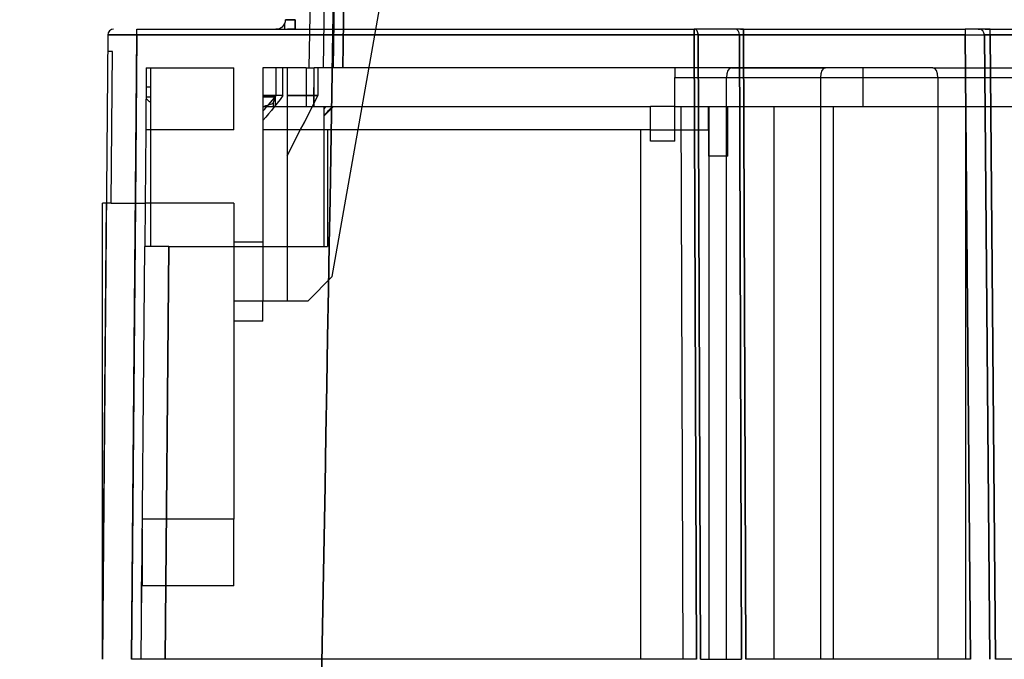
# Model space of a CAD drawing. Header units: millimetres. Extents: x -192 to 114, y -1608 to 324.
# Tile 2 of 9: x -192 to -90, y 192 to 258. Entities that reach past the tile are written whole.
import ezdxf

# ---------------------------------------------------------------- set-up
doc = ezdxf.new("R2010")
doc.units = ezdxf.units.MM
doc.layers.add('MAIN-1', color=7, linetype='Continuous')
doc.layers.add('MAIN-2', color=7, linetype='Continuous')

msp = doc.modelspace()

# ---------------------------------------------------------------- linework, layer by layer
at = {"layer": 'MAIN-1'}
for p, q in [((-161.23, 306.42), (-162.16, 253.12)), ((-160.66, 253.12), (-159.75, 305.32)), ((-157.75, 305.32), (-158.66, 253.12)), ((-164.57, 258.1), (-164.57, 258.1)), ((-164.57, 258.1), (-164.57, 258.1)), ((-164.57, 258.1), (-164.56, 258.1)), ((-164.56, 258.1), (-164.56, 258.1)), ((-164.56, 258.1), (-164.55, 258.1)), ((-164.55, 258.1), (-164.54, 258.1)), ((-164.54, 258.1), (-164.52, 258.1)), ((-164.52, 258.1), (-164.51, 258.1)), ((-164.51, 258.1), (-164.49, 258.1)), ((-164.49, 258.1), (-164.47, 258.1)), ((-164.47, 258.1), (-164.45, 258.1)), ((-164.45, 258.1), (-164.43, 258.1)), ((-164.43, 258.1), (-164.41, 258.09)), ((-164.41, 258.09), (-164.38, 258.09)), ((-164.38, 258.09), (-164.35, 258.09)), ((-164.35, 258.09), (-164.32, 258.09)), ((-164.32, 258.09), (-164.29, 258.09)), ((-164.29, 258.09), (-164.26, 258.09)), ((-164.26, 258.09), (-164.23, 258.09)), ((-164.23, 258.09), (-164.2, 258.09)), ((-164.2, 258.09), (-164.16, 258.09)), ((-164.16, 258.09), (-164.12, 258.09)), ((-164.12, 258.09), (-164.08, 258.1)), ((-164.08, 258.1), (-164.05, 258.1)), ((-164.05, 258.1), (-164.01, 258.1)), ((-164.01, 258.1), (-163.96, 258.1)), ((-163.96, 258.1), (-163.92, 258.1)), ((-163.92, 258.1), (-163.88, 258.1)), ((-163.88, 258.1), (-163.84, 258.1)), ((-163.84, 258.1), (-163.79, 258.1)), ((-163.79, 258.1), (-163.75, 258.1)), ((-163.75, 258.1), (-163.71, 258.1)), ((-163.71, 258.1), (-163.66, 258.1)), ((-163.66, 258.1), (-163.62, 258.1)), ((-163.62, 258.1), (-163.57, 258.1)), ((-163.57, 257.12), (-163.57, 258.1)), ((-165.57, 257.12), (-165.57, 257.12)), ((-164.7, 257.64), (-164.7, 257.12)), ((-164.34, 257.12), (-164.24, 257.12)), ((-164.24, 257.12), (-164.13, 257.12)), ((-164.13, 257.12), (-164.02, 257.12)), ((-164.02, 257.12), (-163.88, 257.12)), ((-163.88, 257.12), (-163.73, 257.12)), ((-163.73, 257.12), (-163.57, 257.12)), ((-182.96, 256.52), (-182.97, 254.82)), ((-182.96, 256.52), (-182.95, 256.52)), ((-182.95, 256.52), (-182.94, 256.52)), ((-182.94, 256.52), (-182.93, 256.52)), ((-182.93, 256.52), (-182.91, 256.52)), ((-182.91, 256.52), (-182.88, 256.52)), ((-182.88, 256.52), (-182.85, 256.53)), ((-182.85, 256.53), (-182.81, 256.53)), ((-182.81, 256.53), (-182.76, 256.53)), ((-182.76, 256.53), (-182.71, 256.53)), ((-182.71, 256.53), (-182.66, 256.53)), ((-182.66, 256.53), (-182.6, 256.53)), ((-182.6, 256.53), (-182.53, 256.53)), ((-182.53, 256.53), (-182.46, 256.53)), ((-182.46, 256.53), (-182.38, 256.53)), ((-182.38, 256.53), (-182.3, 256.53)), ((-182.3, 256.53), (-182.21, 256.53)), ((-182.21, 256.53), (-182.12, 256.53)), ((-182.12, 256.53), (-182.03, 256.53)), ((-182.03, 256.53), (-181.93, 256.53)), ((-181.93, 256.53), (-181.83, 256.53)), ((-181.83, 256.53), (-181.72, 256.53)), ((-181.72, 256.53), (-181.61, 256.53)), ((-181.61, 256.53), (-181.49, 256.53)), ((-181.49, 256.53), (-181.38, 256.53)), ((-181.38, 256.53), (-181.26, 256.53)), ((-181.26, 256.53), (-181.13, 256.53)), ((-181.13, 256.53), (-181.01, 256.53)), ((-181.01, 256.53), (-180.88, 256.53)), ((-180.88, 256.53), (-180.75, 256.53)), ((-180.75, 256.53), (-180.62, 256.53)), ((-180.62, 256.53), (-180.49, 256.52)), ((-180.49, 256.52), (-180.36, 256.52)), ((-180.36, 256.52), (-180.23, 256.52)), ((-180.23, 256.52), (-180.09, 256.52)), ((-179.96, 256.52), (-180.11, 239.12)), ((-180.09, 256.52), (-179.96, 256.52)), ((-179.96, 256.52), (-162.1, 256.52)), ((-182.47, 254.82), (-182.97, 254.82)), ((-182.61, 239.12), (-182.47, 254.82)), ((-178.99, 253.12), (-179.04, 246.72)), ((-178.99, 253.12), (-169.92, 253.12)), ((-169.92, 246.72), (-169.92, 253.12)), ((-162.43, 253.12), (-166.92, 253.12)), ((-166.92, 253.12), (-166.92, 246.72)), ((-162.43, 253.12), (-161.62, 253.12)), ((-162.43, 253.12), (-162.43, 249.12)), ((-158.66, 253.12), (-161.62, 253.12)), ((-161.62, 249.12), (-161.62, 253.12)), ((-124.32, 253.12), (-158.66, 253.12)), ((-118.43, 253.12), (-124.32, 253.12)), ((-124.32, 253.12), (-124.32, 252.12)), ((-104.82, 253.12), (-124.32, 253.12)), ((-118.43, 253.12), (-108.72, 253.12)), ((-97.62, 253.12), (-108.72, 253.12)), ((-97.62, 253.12), (-89.25, 253.12)), ((-124.32, 252.12), (-118.96, 252.12)), ((-124.32, 245.54), (-124.32, 252.12)), ((-118.96, 252.12), (-109.25, 252.12)), ((-118.96, 191.92), (-118.96, 252.12)), ((-109.25, 252.12), (-109.25, 191.92)), ((-109.25, 252.12), (-97.08, 252.12)), ((-97.08, 252.12), (-88.72, 252.12)), ((-97.08, 252.12), (-97.08, 191.92)), ((-162.43, 249.12), (-126.82, 249.12)), ((-126.82, 246.72), (-126.82, 249.12)), ((-124.32, 249.12), (-126.82, 249.12)), ((-179.04, 246.72), (-179.11, 239.12)), ((-169.92, 246.72), (-179.04, 246.72)), ((-160.23, 246.72), (-166.92, 246.72)), ((-166.92, 246.72), (-166.92, 235.12)), ((-127.86, 246.72), (-160.23, 246.72)), ((-160.23, 246.72), (-160.23, 234.62)), ((-127.86, 246.72), (-127.86, 191.92)), ((-126.82, 246.72), (-127.86, 246.72)), ((-126.82, 245.54), (-126.82, 246.72)), ((-124.32, 245.54), (-126.82, 245.54)), ((-182.61, 239.12), (-179.11, 239.12)), ((-179.11, 239.12), (-179.15, 234.62)), ((-169.92, 239.12), (-179.11, 239.12)), ((-169.92, 239.12), (-169.92, 235.12)), ((-179.52, 191.92), (-179.15, 234.62)), ((-176.65, 234.62), (-179.15, 234.62)), ((-176.65, 234.62), (-177.02, 191.92)), ((-176.65, 234.62), (-160.23, 234.62)), ((-169.92, 235.12), (-166.92, 235.12))]:
    msp.add_line(p, q, dxfattribs=at)
for centre, major_axis, ratio, start_param, end_param in [((-179.96, 256.52), (0, -0.6), 0.000012, 1.579528, 3.227098), ((-118.43, 252.12), (0, 1), 0.53171, 0, 1.570796), ((-108.72, 252.12), (0, 1), 0.53171, 0, 1.570796), ((-97.62, 252.12), (0, 1), 0.53171, -1.570796, 0)]:
    msp.add_ellipse(centre, major_axis=major_axis, ratio=ratio, start_param=start_param, end_param=end_param, dxfattribs=at)
at = {"layer": 'MAIN-2'}
for p, q in [((-160.66, 253.12), (-159.67, 309.47)), ((-158.66, 253.12), (-157.67, 309.45)), ((-159.66, 253.12), (-158.75, 305.32)), ((-158.75, 305.32), (-159.66, 253.12)), ((-159.74, 231.52), (-147.36, 301.74)), ((-164.56, 258.1), (-164.57, 258.1)), ((-164.57, 258.1), (-164.57, 258.1)), ((-164.57, 258.1), (-164.57, 258.1)), ((-164.55, 258.1), (-164.56, 258.1)), ((-164.56, 258.1), (-164.56, 258.1)), ((-164.54, 258.1), (-164.55, 258.1)), ((-164.52, 258.1), (-164.54, 258.1)), ((-164.51, 258.1), (-164.52, 258.1)), ((-164.49, 258.1), (-164.51, 258.1)), ((-164.47, 258.1), (-164.49, 258.1)), ((-164.45, 258.1), (-164.47, 258.1)), ((-164.43, 258.1), (-164.45, 258.1)), ((-164.41, 258.09), (-164.43, 258.1)), ((-164.38, 258.09), (-164.41, 258.09)), ((-164.35, 258.09), (-164.38, 258.09)), ((-164.32, 258.09), (-164.35, 258.09)), ((-164.29, 258.09), (-164.32, 258.09)), ((-164.26, 258.09), (-164.29, 258.09)), ((-164.23, 258.09), (-164.26, 258.09)), ((-164.2, 258.09), (-164.23, 258.09)), ((-164.16, 258.09), (-164.2, 258.09)), ((-164.12, 258.09), (-164.16, 258.09)), ((-164.08, 258.1), (-164.12, 258.09)), ((-164.05, 258.1), (-164.08, 258.1)), ((-164.01, 258.1), (-164.05, 258.1)), ((-163.96, 258.1), (-164.01, 258.1)), ((-163.92, 258.1), (-163.96, 258.1)), ((-163.88, 258.1), (-163.92, 258.1)), ((-163.84, 258.1), (-163.88, 258.1)), ((-163.79, 258.1), (-163.84, 258.1)), ((-163.75, 258.1), (-163.79, 258.1)), ((-163.71, 258.1), (-163.75, 258.1)), ((-163.66, 258.1), (-163.71, 258.1)), ((-163.62, 258.1), (-163.66, 258.1)), ((-163.57, 258.1), (-163.62, 258.1)), ((-163.57, 258.1), (-163.57, 257.12)), ((-182.36, 257.12), (-182.36, 257.12)), ((-179.96, 257.12), (-122.3, 257.12)), ((-165.57, 257.12), (-165.57, 257.12)), ((-165.57, 257.12), (-165.57, 257.12)), ((-165.56, 257.12), (-165.57, 257.12)), ((-165.55, 257.12), (-165.56, 257.12)), ((-165.52, 257.12), (-165.55, 257.12)), ((-165.49, 257.12), (-165.52, 257.12)), ((-165.46, 257.12), (-165.49, 257.12)), ((-165.42, 257.12), (-165.46, 257.12)), ((-164.27, 257.12), (-164.39, 257.12)), ((-164.14, 257.12), (-164.27, 257.12)), ((-164.02, 257.12), (-164.14, 257.12)), ((-163.88, 257.12), (-164.02, 257.12)), ((-163.72, 257.12), (-163.88, 257.12)), ((-163.57, 257.12), (-163.72, 257.12)), ((-122.3, 256.87), (-122.3, 257.12)), ((-118.05, 257.12), (-122.3, 257.12)), ((-122.3, 257.12), (-122.3, 256.52)), ((-122.3, 256.52), (-122.3, 256.87)), ((-118.02, 257.12), (-118.05, 257.12)), ((-117.98, 257.12), (-118.02, 257.12)), ((-117.93, 257.12), (-117.98, 257.12)), ((-117.89, 257.12), (-117.93, 257.12)), ((-117.85, 257.12), (-117.89, 257.12)), ((-117.8, 257.12), (-117.85, 257.12)), ((-117.76, 257.12), (-117.8, 257.12)), ((-117.71, 257.12), (-117.76, 257.12)), ((-117.66, 257.12), (-117.71, 257.12)), ((-117.62, 257.12), (-117.66, 257.12)), ((-117.57, 257.12), (-117.62, 257.12)), ((-117.52, 257.12), (-117.57, 257.12)), ((-117.47, 257.12), (-117.52, 257.12)), ((-117.51, 257.12), (-117.46, 257.12)), ((-117.46, 257.12), (-117.51, 257.12)), ((-117.41, 257.12), (-117.47, 257.12)), ((-117.46, 257.12), (-117.41, 257.12)), ((-117.41, 257.12), (-117.46, 257.12)), ((-117.36, 257.12), (-117.41, 257.12)), ((-117.41, 257.12), (-117.36, 257.12)), ((-117.36, 257.12), (-117.41, 257.12)), ((-117.31, 257.12), (-117.36, 257.12)), ((-117.36, 257.12), (-117.31, 257.12)), ((-117.31, 257.12), (-117.36, 257.12)), ((-117.26, 257.12), (-117.31, 257.12)), ((-117.31, 257.12), (-117.26, 257.12)), ((-117.26, 257.12), (-117.31, 257.12)), ((-117.21, 257.12), (-117.26, 257.12)), ((-117.26, 257.12), (-117.21, 257.12)), ((-117.21, 257.12), (-117.26, 257.12)), ((-117.21, 257.12), (-94.28, 257.12)), ((-117.21, 257.12), (-117.21, 256.52)), ((-117.21, 256.52), (-117.21, 257.12)), ((-92.87, 257.12), (-92.88, 257.12)), ((-92.88, 257.12), (-92.88, 257.12)), ((-92.88, 257.12), (-92.88, 257.12)), ((-92.88, 257.12), (-92.88, 257.12)), ((-92.88, 257.12), (-92.88, 257.12)), ((-92.88, 257.12), (-92.87, 257.12)), ((-92.87, 257.12), (-92.88, 257.12)), ((-92.85, 257.12), (-92.87, 257.12)), ((-92.87, 257.12), (-92.86, 257.12)), ((-92.86, 257.12), (-92.87, 257.12)), ((-92.86, 257.12), (-92.85, 257.12)), ((-92.85, 257.12), (-92.86, 257.12)), ((-92.84, 257.12), (-92.85, 257.12)), ((-92.85, 257.12), (-92.83, 257.12)), ((-92.83, 257.12), (-92.85, 257.12)), ((-92.82, 257.12), (-92.84, 257.12)), ((-92.83, 257.12), (-92.8, 257.12)), ((-92.8, 257.12), (-92.83, 257.12)), ((-92.79, 257.12), (-92.82, 257.12)), ((-92.8, 257.12), (-92.76, 257.12)), ((-92.76, 257.12), (-92.8, 257.12)), ((-92.77, 257.12), (-92.79, 257.12)), ((-92.74, 257.12), (-92.77, 257.12)), ((-92.72, 257.12), (-92.74, 257.12)), ((-92.69, 257.12), (-92.72, 257.12)), ((-92.65, 257.12), (-92.69, 257.12)), ((-92.62, 257.12), (-92.65, 257.12)), ((-92.58, 257.12), (-92.62, 257.12)), ((-92.55, 257.12), (-92.58, 257.12)), ((-92.51, 257.12), (-92.55, 257.12)), ((-92.46, 257.12), (-92.51, 257.12)), ((-92.42, 257.12), (-92.46, 257.12)), ((-92.37, 257.12), (-92.42, 257.12)), ((-92.33, 257.12), (-92.37, 257.12)), ((-92.28, 257.12), (-92.33, 257.12)), ((-92.23, 257.12), (-92.28, 257.12)), ((-92.18, 257.12), (-92.23, 257.12)), ((-92.2, 257.12), (-92.12, 257.12)), ((-92.13, 257.12), (-92.18, 257.12)), ((-92.08, 257.12), (-92.15, 257.12)), ((-92.08, 257.12), (-92.13, 257.12)), ((-92.12, 257.12), (-92.04, 257.12)), ((-92.02, 257.12), (-92.08, 257.12)), ((-92.02, 257.12), (-92.08, 257.12)), ((-92.04, 257.12), (-91.95, 257.12)), ((-91.97, 257.12), (-92.02, 257.12)), ((-91.95, 257.12), (-92.02, 257.12)), ((-91.92, 257.12), (-91.97, 257.12)), ((-91.95, 257.12), (-91.86, 257.12)), ((-91.87, 257.12), (-91.95, 257.12)), ((-91.86, 257.12), (-91.92, 257.12)), ((-91.78, 257.12), (-91.87, 257.12)), ((-91.8, 257.12), (-91.86, 257.12)), ((-91.86, 257.12), (-91.77, 257.12)), ((-91.74, 257.12), (-91.8, 257.12)), ((-91.68, 257.12), (-91.78, 257.12)), ((-91.77, 257.12), (-91.68, 257.12)), ((-91.68, 257.12), (-91.74, 257.12)), ((-91.68, 257.12), (-29.34, 257.12)), ((-91.68, 256.52), (-91.68, 257.12)), ((-91.68, 256.52), (-91.68, 257.12)), ((-182.96, 256.52), (-183.52, 191.92)), ((-182.95, 256.52), (-182.96, 256.52)), ((-182.94, 256.52), (-182.95, 256.52)), ((-182.93, 256.52), (-182.94, 256.52)), ((-182.91, 256.52), (-182.93, 256.52)), ((-182.88, 256.53), (-182.91, 256.52)), ((-182.85, 256.53), (-182.88, 256.53)), ((-182.81, 256.53), (-182.85, 256.53)), ((-182.77, 256.53), (-182.81, 256.53)), ((-182.72, 256.53), (-182.77, 256.53)), ((-182.66, 256.53), (-182.72, 256.53)), ((-182.6, 256.53), (-182.66, 256.53)), ((-182.53, 256.53), (-182.6, 256.53)), ((-182.46, 256.53), (-182.53, 256.53)), ((-182.38, 256.53), (-182.46, 256.53)), ((-182.3, 256.53), (-182.38, 256.53)), ((-182.22, 256.53), (-182.3, 256.53)), ((-182.13, 256.53), (-182.22, 256.53)), ((-182.03, 256.53), (-182.13, 256.53)), ((-181.93, 256.53), (-182.03, 256.53)), ((-181.83, 256.53), (-181.93, 256.53)), ((-181.72, 256.53), (-181.83, 256.53)), ((-181.61, 256.53), (-181.72, 256.53)), ((-181.5, 256.53), (-181.61, 256.53)), ((-181.38, 256.53), (-181.5, 256.53)), ((-181.26, 256.53), (-181.38, 256.53)), ((-181.14, 256.53), (-181.26, 256.53)), ((-181.01, 256.53), (-181.14, 256.53)), ((-180.88, 256.53), (-181.01, 256.53)), ((-180.76, 256.53), (-180.88, 256.53)), ((-180.62, 256.52), (-180.76, 256.53)), ((-180.49, 256.52), (-180.62, 256.52)), ((-180.52, 191.92), (-179.96, 256.52)), ((-180.36, 256.52), (-180.49, 256.52)), ((-180.23, 256.52), (-180.36, 256.52)), ((-180.09, 256.52), (-180.23, 256.52)), ((-179.96, 256.52), (-180.09, 256.52)), ((-122.3, 256.52), (-179.96, 256.52)), ((-162.1, 256.52), (-122.3, 256.52)), ((-122.07, 191.92), (-122.3, 256.52)), ((-122.3, 256.52), (-122.07, 191.92)), ((-117.63, 256.52), (-121.88, 256.52)), ((-121.64, 191.92), (-121.88, 256.52)), ((-121.88, 256.52), (-121.64, 191.92)), ((-121.88, 256.52), (-117.63, 256.52)), ((-117.63, 256.52), (-117.61, 256.52)), ((-117.63, 256.52), (-117.4, 191.92)), ((-117.4, 191.92), (-117.63, 256.52)), ((-117.61, 256.52), (-117.63, 256.52)), ((-117.61, 256.52), (-117.59, 256.52)), ((-117.59, 256.52), (-117.61, 256.52)), ((-117.59, 256.52), (-117.57, 256.52)), ((-117.57, 256.52), (-117.59, 256.52)), ((-117.57, 256.52), (-117.55, 256.52)), ((-117.55, 256.52), (-117.57, 256.52)), ((-117.55, 256.52), (-117.53, 256.52)), ((-117.53, 256.52), (-117.55, 256.52)), ((-117.53, 256.52), (-117.51, 256.52)), ((-117.51, 256.52), (-117.53, 256.52)), ((-117.51, 256.52), (-117.49, 256.52)), ((-117.49, 256.52), (-117.51, 256.52)), ((-117.49, 256.52), (-117.47, 256.52)), ((-117.47, 256.52), (-117.49, 256.52)), ((-117.47, 256.52), (-117.45, 256.52)), ((-117.45, 256.52), (-117.47, 256.52)), ((-117.45, 256.52), (-117.42, 256.52)), ((-117.42, 256.52), (-117.45, 256.52)), ((-117.42, 256.52), (-117.4, 256.52)), ((-117.4, 256.52), (-117.42, 256.52)), ((-117.4, 256.52), (-117.38, 256.52)), ((-117.38, 256.52), (-117.4, 256.52)), ((-117.38, 256.52), (-117.35, 256.52)), ((-117.35, 256.52), (-117.38, 256.52)), ((-117.35, 256.52), (-117.33, 256.52)), ((-117.33, 256.52), (-117.35, 256.52)), ((-117.33, 256.52), (-117.3, 256.52)), ((-117.3, 256.52), (-117.33, 256.52)), ((-117.3, 256.52), (-117.28, 256.52)), ((-117.28, 256.52), (-117.3, 256.52)), ((-117.28, 256.52), (-117.25, 256.52)), ((-117.25, 256.52), (-117.28, 256.52)), ((-117.25, 256.52), (-117.23, 256.52)), ((-117.23, 256.52), (-117.25, 256.52)), ((-117.23, 256.52), (-117.21, 256.52)), ((-117.21, 256.52), (-117.23, 256.52)), ((-94.28, 256.52), (-117.21, 256.52)), ((-116.97, 191.92), (-117.21, 256.52)), ((-117.21, 256.52), (-116.97, 191.92)), ((-117.21, 256.52), (-94.28, 256.52)), ((-94.28, 256.52), (-94.19, 256.52)), ((-94.28, 256.52), (-93.72, 191.92)), ((-93.72, 191.92), (-94.28, 256.52)), ((-94.28, 256.52), (-94.19, 256.52)), ((-94.19, 256.52), (-94.1, 256.52)), ((-94.19, 256.52), (-94.1, 256.52)), ((-94.1, 256.52), (-94.02, 256.52)), ((-94.1, 256.52), (-94.01, 256.52)), ((-94.02, 256.52), (-93.93, 256.52)), ((-94.01, 256.52), (-93.93, 256.52)), ((-93.93, 256.52), (-93.84, 256.53)), ((-93.93, 256.52), (-93.84, 256.52)), ((-93.84, 256.53), (-93.75, 256.53)), ((-93.84, 256.52), (-93.75, 256.52)), ((-93.75, 256.53), (-93.67, 256.53)), ((-93.75, 256.52), (-93.67, 256.53)), ((-93.67, 256.53), (-93.58, 256.53)), ((-93.67, 256.53), (-93.58, 256.53)), ((-93.58, 256.53), (-93.5, 256.53)), ((-93.58, 256.53), (-93.5, 256.53)), ((-93.5, 256.53), (-93.42, 256.53)), ((-93.5, 256.53), (-93.42, 256.53)), ((-93.42, 256.53), (-93.34, 256.53)), ((-93.42, 256.53), (-93.34, 256.53)), ((-93.34, 256.53), (-93.26, 256.53)), ((-93.34, 256.53), (-93.26, 256.53)), ((-93.26, 256.53), (-93.18, 256.53)), ((-93.26, 256.53), (-93.18, 256.53)), ((-93.18, 256.53), (-93.11, 256.53)), ((-93.18, 256.53), (-93.11, 256.53)), ((-93.11, 256.53), (-93.04, 256.53)), ((-93.11, 256.53), (-93.04, 256.53)), ((-93.04, 256.53), (-92.97, 256.53)), ((-93.04, 256.53), (-92.97, 256.53)), ((-92.97, 256.53), (-92.9, 256.53)), ((-92.97, 256.53), (-92.9, 256.53)), ((-92.9, 256.53), (-92.84, 256.53)), ((-92.9, 256.53), (-92.84, 256.53)), ((-92.84, 256.53), (-92.78, 256.53)), ((-92.84, 256.53), (-92.78, 256.53)), ((-92.78, 256.53), (-92.72, 256.53)), ((-92.78, 256.53), (-92.72, 256.53)), ((-92.72, 256.53), (-92.67, 256.53)), ((-92.72, 256.53), (-92.67, 256.53)), ((-92.67, 256.53), (-92.61, 256.53)), ((-92.67, 256.53), (-92.61, 256.53)), ((-92.61, 256.53), (-92.57, 256.53)), ((-92.61, 256.53), (-92.57, 256.53)), ((-92.57, 256.53), (-92.52, 256.53)), ((-92.57, 256.53), (-92.52, 256.53)), ((-92.52, 256.53), (-92.48, 256.53)), ((-92.52, 256.53), (-92.48, 256.53)), ((-92.48, 256.53), (-92.44, 256.53)), ((-92.48, 256.53), (-92.44, 256.53)), ((-92.44, 256.53), (-92.41, 256.53)), ((-92.44, 256.53), (-92.41, 256.53)), ((-92.41, 256.53), (-92.38, 256.53)), ((-92.41, 256.53), (-92.38, 256.53)), ((-92.38, 256.53), (-92.36, 256.52)), ((-92.38, 256.53), (-92.36, 256.53)), ((-92.36, 256.52), (-92.33, 256.52)), ((-92.36, 256.53), (-92.33, 256.53)), ((-92.33, 256.53), (-92.32, 256.52)), ((-92.33, 256.52), (-92.32, 256.52)), ((-92.32, 256.52), (-92.3, 256.52)), ((-92.32, 256.52), (-92.3, 256.52)), ((-92.3, 256.52), (-92.29, 256.52)), ((-92.3, 256.52), (-92.29, 256.52)), ((-92.29, 256.52), (-92.29, 256.52)), ((-92.29, 256.52), (-92.28, 256.52)), ((-92.29, 256.52), (-92.29, 256.52)), ((-92.29, 256.52), (-92.28, 256.52)), ((-92.28, 256.52), (-92.27, 256.52)), ((-92.27, 256.52), (-92.28, 256.52)), ((-91.72, 191.92), (-92.28, 256.52)), ((-92.28, 256.52), (-91.72, 191.92)), ((-92.28, 256.52), (-92.28, 256.52)), ((-92.28, 256.52), (-92.28, 256.52)), ((-92.28, 256.52), (-92.28, 256.52)), ((-92.28, 256.52), (-92.28, 256.52)), ((-92.28, 256.52), (-92.28, 256.52)), ((-92.28, 256.52), (-92.28, 256.52)), ((-92.28, 256.52), (-92.28, 256.52)), ((-92.27, 256.52), (-92.27, 256.53)), ((-92.27, 256.53), (-92.26, 256.53)), ((-92.26, 256.53), (-92.27, 256.53)), ((-92.27, 256.53), (-92.27, 256.52)), ((-92.26, 256.53), (-92.25, 256.53)), ((-92.25, 256.53), (-92.26, 256.53)), ((-92.25, 256.53), (-92.25, 256.53)), ((-92.25, 256.53), (-92.24, 256.53)), ((-92.24, 256.53), (-92.25, 256.53)), ((-92.25, 256.53), (-92.25, 256.53)), ((-92.24, 256.53), (-92.22, 256.53)), ((-92.22, 256.53), (-92.24, 256.53)), ((-92.22, 256.53), (-92.21, 256.53)), ((-92.21, 256.53), (-92.22, 256.53)), ((-92.21, 256.53), (-92.2, 256.53)), ((-92.2, 256.53), (-92.21, 256.53)), ((-92.2, 256.53), (-92.18, 256.53)), ((-92.18, 256.53), (-92.2, 256.53)), ((-92.18, 256.53), (-92.17, 256.53)), ((-92.17, 256.53), (-92.18, 256.53)), ((-92.17, 256.53), (-92.15, 256.53)), ((-92.15, 256.53), (-92.17, 256.53)), ((-92.15, 256.53), (-92.14, 256.53)), ((-92.14, 256.53), (-92.15, 256.53)), ((-92.14, 256.53), (-92.12, 256.53)), ((-92.12, 256.53), (-92.14, 256.53)), ((-92.12, 256.53), (-92.1, 256.53)), ((-92.1, 256.53), (-92.12, 256.53)), ((-92.1, 256.53), (-92.08, 256.53)), ((-92.08, 256.53), (-92.1, 256.53)), ((-92.08, 256.53), (-92.06, 256.53)), ((-92.06, 256.53), (-92.08, 256.53)), ((-92.06, 256.53), (-92.04, 256.53)), ((-92.04, 256.53), (-92.06, 256.53)), ((-92.04, 256.53), (-92.01, 256.53)), ((-92.01, 256.53), (-92.04, 256.53)), ((-92.01, 256.53), (-91.99, 256.53)), ((-91.99, 256.53), (-92.01, 256.53)), ((-91.99, 256.53), (-91.97, 256.53)), ((-91.97, 256.53), (-91.99, 256.53)), ((-91.97, 256.53), (-91.94, 256.53)), ((-91.94, 256.53), (-91.97, 256.53)), ((-91.94, 256.53), (-91.92, 256.53)), ((-91.92, 256.53), (-91.94, 256.53)), ((-91.92, 256.53), (-91.89, 256.53)), ((-91.89, 256.53), (-91.92, 256.53)), ((-91.89, 256.53), (-91.87, 256.53)), ((-91.87, 256.53), (-91.89, 256.53)), ((-91.87, 256.53), (-91.84, 256.53)), ((-91.84, 256.53), (-91.87, 256.53)), ((-91.84, 256.53), (-91.82, 256.53)), ((-91.82, 256.53), (-91.84, 256.53)), ((-91.82, 256.53), (-91.79, 256.52)), ((-91.79, 256.52), (-91.82, 256.53)), ((-91.79, 256.52), (-91.76, 256.52)), ((-91.76, 256.52), (-91.79, 256.52)), ((-91.76, 256.52), (-91.74, 256.52)), ((-91.74, 256.52), (-91.76, 256.52)), ((-91.74, 256.52), (-91.71, 256.52)), ((-91.71, 256.52), (-91.74, 256.52)), ((-91.71, 256.52), (-91.68, 256.52)), ((-91.68, 256.52), (-91.71, 256.52)), ((-91.68, 256.52), (-29.34, 256.52)), ((-91.68, 256.52), (-91.12, 191.92)), ((-29.34, 256.52), (-91.68, 256.52)), ((-91.12, 191.92), (-91.68, 256.52)), ((-182.97, 254.82), (-182.97, 254.82)), ((-182.47, 254.82), (-182.47, 254.82)), ((-178.99, 253.12), (-178.99, 253.12)), ((-178.99, 253.12), (-178.99, 253.12)), ((-178.99, 253.12), (-178.99, 253.12)), ((-178.99, 253.12), (-178.99, 253.12)), ((-178.54, 253.12), (-178.54, 239.12)), ((-178.54, 253.12), (-178.54, 253.12)), ((-169.92, 253.12), (-169.92, 253.12)), ((-169.92, 253.12), (-169.92, 253.12)), ((-169.92, 253.12), (-169.92, 253.12)), ((-166.92, 253.12), (-166.92, 253.12)), ((-166.92, 253.12), (-166.92, 253.12)), ((-166.92, 253.12), (-166.92, 253.12)), ((-165.54, 250.25), (-165.54, 253.12)), ((-164.85, 250.25), (-164.85, 253.12)), ((-164.41, 253.12), (-164.41, 253.12)), ((-164.41, 253.12), (-164.41, 229.02)), ((-164.41, 253.12), (-164.41, 253.12)), ((-162.16, 253.12), (-162.16, 253.12)), ((-161.64, 249.12), (-161.62, 253.12)), ((-161.23, 253.12), (-161.23, 252.71)), ((-161.23, 253.12), (-161.23, 252.71)), ((-161.23, 252.71), (-161.23, 252.3)), ((-161.23, 252.71), (-161.23, 252.3)), ((-160.66, 253.12), (-160.66, 253.12)), ((-160.66, 253.12), (-160.66, 253.12)), ((-160.66, 253.12), (-160.66, 253.12)), ((-160.66, 253.12), (-160.66, 253.12)), ((-124.32, 253.12), (-124.32, 253.12)), ((-104.82, 253.12), (-104.82, 253.12)), ((-104.82, 249.12), (-104.82, 253.12)), ((-161.23, 252.3), (-161.23, 251.89)), ((-161.23, 252.3), (-161.23, 251.89)), ((-161.23, 251.89), (-161.23, 251.48)), ((-161.23, 251.89), (-161.23, 251.48)), ((-178.54, 251.12), (-179, 251.12)), ((-161.23, 251.48), (-161.23, 251.07)), ((-161.23, 251.48), (-161.23, 251.07)), ((-161.23, 251.07), (-161.23, 250.66)), ((-161.23, 251.07), (-161.23, 250.66)), ((-161.23, 250.66), (-161.23, 250.25)), ((-161.23, 250.66), (-161.23, 250.25)), ((-179.01, 250.12), (-178.54, 250.12)), ((-178.94, 249.89), (-179.01, 249.95)), ((-178.87, 249.82), (-178.94, 249.89)), ((-178.81, 249.76), (-178.87, 249.82)), ((-178.74, 249.7), (-178.81, 249.76)), ((-178.67, 249.65), (-178.74, 249.7)), ((-178.6, 249.59), (-178.67, 249.65)), ((-178.54, 249.53), (-178.6, 249.59)), ((-166.92, 250.25), (-165.54, 250.25)), ((-164.85, 250.25), (-166.92, 250.25)), ((-166.92, 250.12), (-165.6, 250.12)), ((-166.13, 249.53), (-165.93, 249.77)), ((-165.93, 249.77), (-165.73, 250.01)), ((-165.84, 249.46), (-165.6, 250.12)), ((-165.73, 250.01), (-165.54, 250.25)), ((-165.6, 249.12), (-165.6, 250.12)), ((-165.14, 249.85), (-165.44, 249.46)), ((-164.85, 250.25), (-165.14, 249.85)), ((-164.41, 250.25), (-161.23, 250.25)), ((-161.23, 250.25), (-164.41, 250.25)), ((-161.23, 250.25), (-161.68, 249.36)), ((-161.68, 249.36), (-161.23, 250.25)), ((-166.92, 249.13), (-166.77, 249.17)), ((-166.92, 249.12), (-166.92, 249.12)), ((-166.92, 249.12), (-162.43, 249.12)), ((-166.92, 248.64), (-166.72, 248.86)), ((-166.77, 249.17), (-166.62, 249.21)), ((-166.72, 248.86), (-166.53, 249.08)), ((-166.62, 249.21), (-166.46, 249.25)), ((-166.53, 249.08), (-166.33, 249.3)), ((-166.46, 249.25), (-166.31, 249.3)), ((-166.33, 249.3), (-166.13, 249.53)), ((-166.03, 248.71), (-166.33, 248.35)), ((-166.31, 249.3), (-166.15, 249.35)), ((-166.15, 249.35), (-166, 249.41)), ((-165.74, 249.08), (-166.03, 248.71)), ((-166, 249.41), (-165.84, 249.46)), ((-165.84, 249.46), (-165.84, 249.12)), ((-165.44, 249.46), (-165.74, 249.08)), ((-161.68, 249.36), (-162.14, 248.47)), ((-162.14, 248.47), (-161.68, 249.36)), ((-160.63, 249.12), (-160.63, 249.12)), ((-160.63, 249.12), (-160.63, 234.62)), ((-160.63, 249.12), (-160.63, 249.12)), ((-160.59, 248.88), (-160.63, 248.84)), ((-160.55, 248.92), (-160.59, 248.88)), ((-160.56, 248.18), (-159.62, 249.12)), ((-160.51, 248.96), (-160.55, 248.92)), ((-160.47, 249), (-160.51, 248.96)), ((-160.43, 249.04), (-160.47, 249)), ((-160.4, 249.08), (-160.43, 249.04)), ((-160.36, 249.12), (-160.4, 249.08)), ((-160.38, 248.43), (-160.25, 248.57)), ((-160.25, 248.57), (-160.12, 248.7)), ((-160.12, 248.7), (-159.98, 248.84)), ((-159.98, 248.84), (-159.85, 248.98)), ((-159.85, 248.98), (-159.71, 249.12)), ((-124.32, 249.12), (-104.82, 249.12)), ((-123.68, 249.12), (-123.48, 191.92)), ((-120.82, 249.12), (-120.82, 249.12)), ((-120.82, 249.12), (-120.82, 246.71)), ((-120.82, 249.12), (-120.82, 249.12)), ((-120.82, 246.72), (-120.82, 249.12)), ((-120.75, 249.12), (-120.75, 249.12)), ((-120.75, 243.99), (-120.75, 249.12)), ((-118.82, 249.12), (-118.82, 249.12)), ((-118.82, 243.99), (-118.82, 249.12)), ((-114.04, 191.92), (-114.04, 249.12)), ((-107.92, 249.12), (-107.92, 191.92)), ((-104.82, 249.12), (-54.39, 249.12)), ((-104.82, 249.12), (-104.82, 249.12)), ((-94.22, 249.12), (-94.22, 249.12)), ((-94.22, 249.12), (-94.22, 191.92)), ((-166.62, 248), (-166.92, 247.66)), ((-166.33, 248.35), (-166.62, 248)), ((-162.59, 247.58), (-163.05, 246.69)), ((-163.05, 246.69), (-162.59, 247.58)), ((-162.14, 248.47), (-162.59, 247.58)), ((-162.59, 247.58), (-162.14, 248.47)), ((-160.63, 248.18), (-160.5, 248.3)), ((-160.5, 248.3), (-160.38, 248.43)), ((-179.04, 246.72), (-179.04, 246.72)), ((-179.04, 246.72), (-179.04, 246.72)), ((-179.04, 246.72), (-179.04, 246.72)), ((-179.04, 246.72), (-179.04, 246.72)), ((-178.54, 246.72), (-178.54, 246.72)), ((-169.92, 246.72), (-169.92, 246.72)), ((-169.92, 246.72), (-169.92, 246.72)), ((-169.92, 246.72), (-169.92, 246.72)), ((-166.92, 246.72), (-166.92, 246.72)), ((-163.05, 246.69), (-163.5, 245.8)), ((-163.5, 245.8), (-163.05, 246.69)), ((-160.63, 246.72), (-160.63, 246.72)), ((-160.23, 246.72), (-160.23, 246.72)), ((-127.86, 246.72), (-127.86, 246.72)), ((-126.82, 246.72), (-120.82, 246.72)), ((-126.82, 246.72), (-126.82, 246.72)), ((-126.82, 246.72), (-126.82, 246.72)), ((-120.82, 246.71), (-120.82, 243.99)), ((-163.5, 245.8), (-163.96, 244.91)), ((-163.96, 244.91), (-163.5, 245.8)), ((-163.96, 244.91), (-164.41, 244.03)), ((-164.41, 244.03), (-163.96, 244.91)), ((-120.75, 243.99), (-120.82, 243.99)), ((-118.82, 243.99), (-120.75, 243.99)), ((-120.75, 191.92), (-120.75, 243.99)), ((-183.11, 239.12), (-183.52, 239.12)), ((-183.52, 239.12), (-183.52, 239.12)), ((-183.52, 191.92), (-183.52, 239.12)), ((-183.52, 191.92), (-183.11, 239.12)), ((-183.11, 239.12), (-183.11, 239.12)), ((-182.61, 239.12), (-183.11, 239.12)), ((-182.61, 239.12), (-182.61, 239.12)), ((-182.61, 239.12), (-182.61, 239.12)), ((-182.61, 239.12), (-182.61, 239.12)), ((-182.61, 239.12), (-182.61, 239.12)), ((-182.61, 239.12), (-182.61, 239.12)), ((-180.11, 239.12), (-180.52, 191.92)), ((-179.11, 239.12), (-179.11, 239.12)), ((-179.11, 239.12), (-179.11, 239.12)), ((-179.11, 239.12), (-179.11, 239.12)), ((-179.11, 239.12), (-179.11, 239.12)), ((-179.11, 239.12), (-179.11, 239.12)), ((-178.54, 239.12), (-178.54, 234.62)), ((-169.92, 239.12), (-169.92, 239.12)), ((-169.92, 239.12), (-169.92, 239.12)), ((-169.92, 239.12), (-169.92, 239.12)), ((-179.15, 234.62), (-179.15, 234.62)), ((-179.15, 234.62), (-179.15, 234.62)), ((-178.54, 234.62), (-178.54, 234.62)), ((-178.54, 234.62), (-178.54, 234.62)), ((-177.02, 191.92), (-176.65, 234.62)), ((-169.92, 235.12), (-169.92, 206.42)), ((-169.92, 235.12), (-169.92, 235.12)), ((-169.92, 235.12), (-169.92, 235.12)), ((-169.92, 235.12), (-169.92, 235.12)), ((-169.92, 235.12), (-169.92, 235.12)), ((-169.92, 235.12), (-169.92, 235.12)), ((-169.92, 235.12), (-169.92, 235.12)), ((-166.92, 235.12), (-166.92, 235.12)), ((-166.92, 235.12), (-166.92, 235.12)), ((-166.92, 235.12), (-166.92, 235.12)), ((-166.92, 235.12), (-166.92, 229.02)), ((-160.63, 234.62), (-160.63, 234.62)), ((-160.23, 234.62), (-160.23, 234.62)), ((-159.74, 231.52), (-162.24, 229.02)), ((-159.74, 231.52), (-159.74, 231.52)), ((-159.74, 231.52), (-159.74, 231.52)), ((-169.92, 229.02), (-164.41, 229.02)), ((-169.92, 229.02), (-169.92, 229.02)), ((-166.92, 226.92), (-166.92, 229.02)), ((-166.92, 229.02), (-166.92, 229.02)), ((-166.92, 229.02), (-166.92, 229.02)), ((-164.41, 229.02), (-164.41, 229.02)), ((-164.41, 229.02), (-162.24, 229.02)), ((-164.41, 229.02), (-164.41, 229.02)), ((-162.24, 229.02), (-162.24, 229.02)), ((-162.24, 229.02), (-162.24, 229.02)), ((-169.92, 226.92), (-169.92, 226.92)), ((-166.92, 226.92), (-169.92, 226.92)), ((-166.92, 226.92), (-166.92, 226.92)), ((-169.92, 206.42), (-179.39, 206.42)), ((-179.39, 206.42), (-179.39, 206.42)), ((-169.92, 206.42), (-169.92, 206.42)), ((-169.92, 199.52), (-169.92, 206.42)), ((-179.4, 205.42), (-179.4, 199.52)), ((-179.4, 205.42), (-179.4, 205.42)), ((-179.52, 199.92), (-179.52, 199.92)), ((-179.52, 199.92), (-179.52, 196.92)), ((-179.52, 199.92), (-179.45, 199.92)), ((-179.45, 199.92), (-179.45, 199.92)), ((-179.4, 199.52), (-179.45, 199.52)), ((-179.45, 199.52), (-179.45, 199.52)), ((-169.92, 199.52), (-179.4, 199.52)), ((-179.4, 199.52), (-179.4, 199.52)), ((-169.92, 199.52), (-169.92, 199.52)), ((-179.5, 196.92), (-179.5, 196.92)), ((-183.52, 191.92), (-183.52, 191.92)), ((-183.52, 191.92), (-183.52, 191.92)), ((-183.52, 191.92), (-183.52, 191.92)), ((-183.52, 191.92), (-183.52, 191.92)), ((-122.07, 191.92), (-180.52, 191.92)), ((-179.52, 191.92), (-179.52, 191.92)), ((-179.52, 191.92), (-179.52, 191.92)), ((-179.52, 191.92), (-179.52, 191.92)), ((-179.52, 191.92), (-179.52, 191.92)), ((-179.52, 191.92), (-179.52, 191.92)), ((-127.86, 191.92), (-127.86, 191.92)), ((-121.64, 191.92), (-117.4, 191.92)), ((-120.75, 191.92), (-120.75, 191.92)), ((-93.72, 191.92), (-116.97, 191.92)), ((-94.22, 191.92), (-94.22, 191.92)), ((-91.72, 191.92), (-91.72, 191.92)), ((-91.72, 191.92), (-91.72, 191.92)), ((-29.73, 191.92), (-91.12, 191.92))]:
    msp.add_line(p, q, dxfattribs=at)
msp.add_arc((-165.57, 258.12), 1, 270.0001, 359, dxfattribs=at)
msp.add_ellipse((-175.37, -646.4), major_axis=(16.71, 961.47), ratio=0.000001, dxfattribs=at)
for centre, major_axis, ratio, start_param, end_param in [((-182.36, 256.52), (-0.05, -0.598), 1, -3.058452, -1.496381), ((-179.96, 256.52), (0, -0.6), 0.000012, 1.578436, 3.227098), ((-122.3, 256.52), (0, -0.6), 0.707107, 2.360559, 3.141593), ((-122.3, 256.52), (0, -0.6), 0.707107, 1.579523, 3.141593), ((-122.3, 256.52), (0, -0.6), 0.707107, 1.579523, 2.360559), ((-118.05, 256.52), (0, 0.6), 0.707107, -1.56207, 0), ((-118.05, 256.52), (0, 0.6), 0.707107, -1.56207, 0), ((-94.28, 256.52), (0, 0.6), 0.000012, -0.141897, 1.564251), ((-94.28, 257.12), (-1.4, 0), 0.000002, 2.94431, 4.712408), ((-94.28, 256.52), (0, 0.6), 0.000012, 0.085506, 1.563141), ((-92.88, 256.52), (0.59, 0.107), 0.999998, -0.17331, 1.39095), ((-122.3, 256.52), (-0.6, -0.002), 0.008727, -2.356212, -1.571105), ((-122.3, 256.52), (-0.6, -0.002), 0.008727, -2.356212, -1.57069)]:
    msp.add_ellipse(centre, major_axis=major_axis, ratio=ratio, start_param=start_param, end_param=end_param, dxfattribs=at)

doc.saveas('drawing.dxf')
